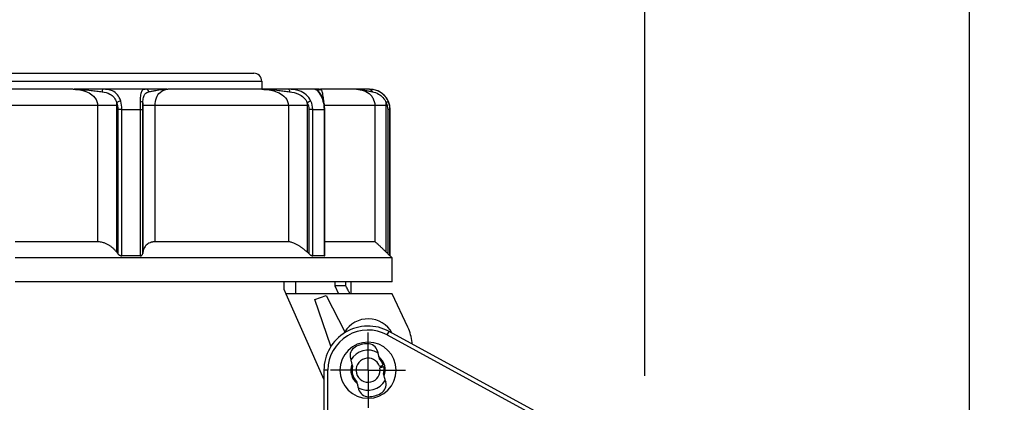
# Model space of a CAD drawing. Header units: inches. Extents: x 0 to 33, y 0 to 25.5.
# Tile 12 of 18: x 19.1 to 24, y 14.8 to 16.7. Entities that reach past the tile are written whole.
import ezdxf

# ---------------------------------------------------------------- set-up
doc = ezdxf.new("R2010")
doc.units = ezdxf.units.IN
doc.header["$LTSCALE"] = 3
doc.header["$MEASUREMENT"] = 0
doc.linetypes.add('SLD-Center', pattern=[0.75, 0.6, -0.05, 0.05, -0.05])
doc.linetypes.add('SLD-Solid', pattern=[0])
doc.layers.add('CENTER', color=40, linetype='SLD-Center')
doc.layers.add('DIMENSIONS', color=140, linetype='SLD-Solid', lineweight=25)
doc.styles.add('SLDTEXTSTYLE0', font='GOTHIC.TTF', dxfattribs={"width": 0.913})
doc.dimstyles.new('SLDDIMSTYLE2', dxfattribs={"dimtxt": 0.375, "dimasz": 0.45, "dimexe": 0, "dimexo": 0.0625, "dimgap": 0.09375, "dimtad": 0, "dimtih": 1, "dimtoh": 1, "dimrnd": 1e-09, "dimzin": 4, "dimdsep": 46, "dimtxsty": 'SLDTEXTSTYLE0', "dimsah": 1, "dimcen": 0.09, "dimadec": 0, "dimazin": 1, "dimtfac": 1, "dimtofl": 0, "dimtmove": 0, "dimatfit": 3, "dimfxl": 0, "dimfrac": 2, "dimtolj": 1, "dimtzin": 12, "dimarcsym": 0})
doc.dimstyles.new('SLDDIMSTYLE4', dxfattribs={"dimtxt": 0.375, "dimasz": 0.45, "dimexe": 0, "dimexo": 0.0625, "dimgap": 0.09375, "dimtad": 0, "dimtih": 1, "dimtoh": 1, "dimrnd": 1e-09, "dimzin": 12, "dimdsep": 46, "dimtxsty": 'SLDTEXTSTYLE0', "dimsah": 1, "dimcen": 0.09, "dimadec": 0, "dimazin": 3, "dimtfac": 1, "dimtofl": 0, "dimtmove": 0, "dimatfit": 3, "dimfxl": 0, "dimfrac": 2, "dimtolj": 1, "dimtzin": 12, "dimarcsym": 0})

# ---------------------------------------------------------------- blocks, each defined once
blk = doc.blocks.new('_D_9')
at = {"layer": 'DIMENSIONS'}
for p, q in [((17.2502, 15.2646), (17.2502, 9.2808)), ((20.0455, 11.7935), (20.0455, 9.2808)), ((15.3891, 9.6529), (15.2748, 9.6529)), ((15.2748, 9.6529), (15.2748, 9.0576)), ((16.3589, 9.6529), (16.4731, 9.6529)), ((16.4731, 9.6529), (16.4731, 9.0576)), ((17.2502, 9.6558), (16.802, 9.6558)), ((20.0455, 9.6558), (17.2502, 9.6558)), ((15.2748, 9.0576), (15.3891, 9.0576)), ((16.4731, 9.0576), (16.3589, 9.0576))]:
    blk.add_line(p, q, dxfattribs=at)
for points in [[(17.2502, 9.6558), (17.7002, 9.5658), (17.7002, 9.7458)], [(20.0455, 9.6558), (19.5955, 9.7458), (19.5955, 9.5658)]]:
    blk.add_solid(points, dxfattribs=at)
at = {"layer": 'DIMENSIONS', "char_height": 0.375, "attachment_point": 1, "style": 'SLDTEXTSTYLE0'}
for s, insert in [('2.80', (15.3891, 10.2081)), ('71.0', (15.3891, 9.5366))]:
    blk.add_mtext(s, dxfattribs=dict(at, insert=insert))
blk = doc.blocks.new('_D_10')
at = {"layer": 'DIMENSIONS'}
for p, q in [((22.1911, 14.9543), (22.1911, 17.7802)), ((23.7856, 13.5114), (23.7856, 17.7802)), ((22.1911, 17.4052), (23.7856, 17.4052)), ((23.7856, 17.4052), (24.7489, 17.4052)), ((25.1921, 17.4024), (25.0778, 17.4024)), ((25.0778, 17.4024), (25.0778, 16.8071)), ((26.1619, 17.4024), (26.2761, 17.4024)), ((26.2761, 17.4024), (26.2761, 16.8071)), ((25.0778, 16.8071), (25.1921, 16.8071)), ((26.2761, 16.8071), (26.1619, 16.8071))]:
    blk.add_line(p, q, dxfattribs=at)
for points in [[(22.1911, 17.4052), (22.6411, 17.3152), (22.6411, 17.4952)], [(23.7856, 17.4052), (23.3356, 17.4952), (23.3356, 17.3152)]]:
    blk.add_solid(points, dxfattribs=at)
at = {"layer": 'DIMENSIONS', "char_height": 0.375, "attachment_point": 1, "style": 'SLDTEXTSTYLE0'}
for s, insert in [('1.59', (25.1921, 17.9575)), ('40.5', (25.1921, 17.2861))]:
    blk.add_mtext(s, dxfattribs=dict(at, insert=insert))
blk = doc.blocks.new('SW_CENTERMARKSYMBOL_4')
at = {"layer": 'CENTER', "color": 0}
for p, q in [((0, 0.1), (0, 0.1846)), ((0, 0), (0, 0.1)), ((-0.1, 0), (-0.1846, 0)), ((0, 0), (-0.1, 0)), ((0, 0), (0, -0.1)), ((0, 0), (0.1, 0)), ((0.1, 0), (0.1846, 0)), ((0, -0.1), (0, -0.1846))]:
    blk.add_line(p, q, dxfattribs=at)

msp = doc.modelspace()

# ---------------------------------------------------------------- linework, layer by layer
for p, q in [((17.9293, 16.4382), (20.2719, 16.4382)), ((17.89, 16.3988), (20.3112, 16.3988)), ((20.3112, 16.3988), (20.3112, 16.3595)), ((19.3859, 16.3595), (18.8153, 16.3595)), ((19.7429, 16.3595), (19.5328, 16.3595)), ((20.3122, 16.3595), (19.8506, 16.3595)), ((20.5721, 16.3595), (20.4422, 16.3595)), ((20.6031, 16.3559), (20.5995, 16.3595)), ((20.7758, 16.3595), (20.5995, 16.3595)), ((19.5051, 16.2807), (18.6961, 16.2807)), ((19.5051, 16.2807), (19.5051, 15.6114)), ((19.5996, 15.5599), (19.5996, 16.2807)), ((19.6046, 16.261), (19.6046, 15.5534)), ((19.6246, 16.261), (19.7137, 16.261)), ((19.6246, 15.5425), (19.6246, 16.261)), ((19.7137, 16.261), (19.7137, 15.5425)), ((19.7267, 15.5534), (19.7267, 16.261)), ((19.7276, 16.2807), (19.7276, 15.5599)), ((19.7872, 15.6114), (19.7872, 16.2807)), ((20.4417, 16.2807), (19.7872, 16.2807)), ((20.4417, 16.2807), (20.4417, 15.6114)), ((20.535, 15.5599), (20.535, 16.2807)), ((20.5422, 16.261), (20.5422, 15.5534)), ((20.5616, 16.261), (20.6167, 16.261)), ((20.5616, 15.5425), (20.5616, 16.261)), ((20.866, 16.2807), (20.616, 16.2807)), ((20.6167, 16.261), (20.6167, 15.5425)), ((20.6202, 15.546), (20.6202, 16.261)), ((20.866, 16.2807), (20.866, 15.6114)), ((20.9225, 15.5599), (20.9225, 16.2807)), ((20.9292, 16.261), (20.9292, 15.5534)), ((20.9405, 15.5425), (20.9405, 16.261)), ((20.9405, 16.261), (20.9411, 16.261)), ((20.9411, 15.5425), (20.9411, 16.261)), ((19.5051, 15.6114), (19.1006, 15.6114)), ((20.4417, 15.6114), (19.7872, 15.6114)), ((20.866, 15.6114), (20.6202, 15.6114)), ((20.951, 15.5327), (19.1006, 15.5327)), ((19.7137, 15.5425), (19.6246, 15.5425)), ((20.6167, 15.5425), (20.5616, 15.5425)), ((20.9411, 15.5425), (20.9405, 15.5425)), ((20.951, 15.5327), (20.9411, 15.5425)), ((20.951, 15.4146), (20.951, 15.5327)), ((20.951, 15.4146), (19.1006, 15.4146)), ((20.4211, 15.3752), (20.4211, 15.4146)), ((20.4211, 15.3752), (20.4298, 15.3555)), ((20.4791, 15.3555), (20.4791, 15.4146)), ((20.6693, 15.4146), (20.6693, 15.3949)), ((20.6693, 15.3949), (20.6886, 15.3555)), ((20.7242, 15.3949), (20.6693, 15.3949)), ((20.7242, 15.3949), (20.7242, 15.4146)), ((20.7502, 15.3555), (20.7502, 15.4146)), ((20.951, 15.3555), (20.4298, 15.3555)), ((20.4298, 15.3555), (20.6163, 14.9356)), ((20.5717, 15.3288), (20.6276, 15.348)), ((20.6509, 15.0989), (20.5717, 15.3288)), ((20.6276, 15.348), (20.7186, 15.1694)), ((21.0284, 15.1926), (20.951, 15.3555)), ((20.927, 15.1544), (20.9364, 15.1717)), ((20.927, 15.1544), (21.7821, 14.6887)), ((21.7924, 14.7055), (20.9364, 15.1717)), ((21.0443, 15.1129), (21.0487, 15.117)), ((20.7461, 15.0393), (20.7481, 15.0316)), ((20.8392, 15.0401), (20.8389, 15.0403)), ((20.8792, 15.0749), (20.8812, 15.0672)), ((20.8986, 15.0249), (20.8986, 15.0349)), ((20.7493, 14.9949), (20.7543, 14.9863)), ((20.7855, 15.0164), (20.785, 15.0161)), ((20.6163, 14.9815), (20.6163, 14.2975)), ((20.636, 14.9815), (20.6163, 14.9815)), ((20.636, 14.2841), (20.636, 14.9815)), ((20.7672, 14.9381), (20.7672, 14.9281)), ((20.8802, 14.9466), (20.8808, 14.9469)), ((20.9165, 14.9681), (20.9115, 14.9767)), ((20.7845, 14.8958), (20.7866, 14.8881)), ((20.8268, 14.9228), (20.8269, 14.9228)), ((20.9176, 14.9314), (20.9197, 14.9237))]:
    msp.add_line(p, q)
for centre, radius, start, end in [((20.2719, 16.3988), 0.0394, 0, 90), ((20.8427, 16.261), 0.0984, 0, 90), ((20.8329, 15.0996), 0.1339, 28.8325, 148.6076), ((20.8329, 14.9815), 0.2165, 61.4242, 180), ((20.8329, 14.9815), 0.1969, 61.4242, 180), ((20.8329, 15.0996), 0.2165, 4.6076, 25.4268), ((20.8329, 14.9815), 0.1378, 90, 270), ((20.7936, 15.052), 0.0492, 119.117, 195), ((20.8329, 14.9815), 0.0984, 60.573, 149.427), ((20.8329, 14.9815), 0.1299, 90.883, 119.117), ((20.8316, 15.0622), 0.0492, 15, 90.883), ((20.8329, 14.9815), 0.1378, 270, 90), ((20.8329, 15.0996), 0.2165, 2.8215, 4.6076), ((20.8329, 14.9815), 0.0591, 18.8226, 11.1774), ((20.8329, 14.9815), 0.0846, 339.484, 50.516), ((20.8329, 14.9815), 0.0787, 17.866, 43.955), ((20.8329, 14.9815), 0.0846, 159.484, 230.516), ((20.8329, 14.9815), 0.0787, 166.045, 223.955), ((20.8329, 14.9815), 0.0787, 346.045, 12.134), ((20.8329, 14.9815), 0.0984, 240.573, 329.427), ((20.8341, 14.9008), 0.0492, 195, 270.883), ((20.8721, 14.911), 0.0492, 299.117, 15), ((20.8329, 14.9815), 0.1299, 270.883, 299.117)]:
    msp.add_arc(centre, radius, start, end)
for points, knots in [([(19.3859, 16.3595), (19.4077, 16.3595), (19.4416, 16.354), (19.4823, 16.3317), (19.5018, 16.3065), (19.5051, 16.2871), (19.5051, 16.2807)], [1.7365896, 1.7365896, 1.7365896, 1.7365896, 2.0101609, 2.1743038, 2.3931609, 2.5025894, 2.5025894, 2.5025894, 2.5025894]), ([(19.3859, 16.3595), (19.3861, 16.3595), (19.3863, 16.3595), (19.4156, 16.3595), (19.4548, 16.357), (19.5013, 16.351), (19.5189, 16.3486), (19.5274, 16.3474)], [-0.3768145, -0.3768145, -0.3768145, -0.3768145, -0.3754002, -0.3754002, -0.1501601, -0.07508, 0, 0, 0, 0]), ([(19.5328, 16.3595), (19.5194, 16.3595), (19.4925, 16.3595), (19.4449, 16.3595), (19.4111, 16.3595), (19.3912, 16.3595)], [0, 0, 0, 0, 0.290267, 0.580953, 1, 1, 1, 1]), ([(19.5328, 16.3595), (19.5318, 16.3595), (19.5295, 16.3575), (19.5279, 16.3515), (19.5274, 16.3474)], [0, 0, 0, 0, 0.428571, 1, 1, 1, 1]), ([(19.5274, 16.3474), (19.5414, 16.3455), (19.5636, 16.3403), (19.5876, 16.3208), (19.5963, 16.3033), (19.5992, 16.2937)], [-0.287367, -0.287367, -0.287367, -0.287367, -0.1642097, -0.0821049, 0, 0, 0, 0]), ([(19.6187, 16.3018), (19.615, 16.3138), (19.604, 16.3351), (19.5748, 16.3566), (19.5488, 16.3595), (19.5328, 16.3595)], [-0.287367, -0.287367, -0.287367, -0.287367, -0.2052621, -0.1231573, 0, 0, 0, 0]), ([(19.7429, 16.3595), (19.734, 16.3595), (19.7226, 16.3565), (19.7156, 16.335), (19.7144, 16.3138), (19.7141, 16.3018)], [0, 0, 0, 0, 0.123063, 0.205105, 0.287147, 0.287147, 0.287147, 0.287147]), ([(19.7277, 16.2937), (19.7282, 16.3033), (19.7301, 16.3207), (19.7381, 16.3403), (19.7492, 16.3455), (19.7574, 16.3474)], [0, 0, 0, 0, 0.082042, 0.164084, 0.287147, 0.287147, 0.287147, 0.287147]), ([(19.7574, 16.3474), (19.7564, 16.3505), (19.7526, 16.3568), (19.7464, 16.3595), (19.7429, 16.3595)], [0, 0, 0, 0, 0.428571, 1, 1, 1, 1]), ([(19.8471, 16.3595), (19.8266, 16.3595), (19.7892, 16.3595), (19.7573, 16.3595), (19.7429, 16.3595)], [0, 0, 0, 0, 0.545955, 1, 1, 1, 1]), ([(19.7574, 16.3474), (19.7625, 16.3486), (19.7733, 16.351), (19.8038, 16.357), (19.8305, 16.3595), (19.8503, 16.3595), (19.8505, 16.3595), (19.8506, 16.3595)], [-0.0016885, -0.0016885, -0.0016885, -0.0016885, 0.0733065, 0.1483014, 0.3732861, 0.3732861, 0.3749746, 0.3749746, 0.3749746, 0.3749746]), ([(19.7872, 16.2807), (19.7872, 16.2935), (19.792, 16.3191), (19.8138, 16.3512), (19.8364, 16.3595), (19.8506, 16.3595)], [-3.8643299, -3.8643299, -3.8643299, -3.8643299, -3.6454675, -3.4266052, -3.0983116, -3.0983116, -3.0983116, -3.0983116]), ([(20.3122, 16.3595), (20.3357, 16.3595), (20.3723, 16.354), (20.4167, 16.3317), (20.438, 16.3065), (20.4417, 16.2871), (20.4417, 16.2807)], [3.0982905, 3.0982905, 3.0982905, 3.0982905, 3.371864, 3.536008, 3.7548668, 3.8642962, 3.8642962, 3.8642962, 3.8642962]), ([(20.3122, 16.3595), (20.3124, 16.3595), (20.3127, 16.3595), (20.3403, 16.3595), (20.377, 16.357), (20.4218, 16.351), (20.4393, 16.3486), (20.4481, 16.3474)], [-0.3766637, -0.3766637, -0.3766637, -0.3766637, -0.3749763, -0.3749763, -0.1499905, -0.0749953, 0, 0, 0, 0]), ([(20.4422, 16.3595), (20.4294, 16.3595), (20.4036, 16.3595), (20.3624, 16.3595), (20.3339, 16.3595), (20.3171, 16.3595)], [0, 0, 0, 0, 0.290794, 0.582528, 1, 1, 1, 1]), ([(20.4422, 16.3595), (20.4433, 16.3595), (20.4458, 16.3575), (20.4475, 16.3515), (20.4481, 16.3474)], [0, 0, 0, 0, 0.428571, 1, 1, 1, 1]), ([(20.5524, 16.3018), (20.5467, 16.3138), (20.5301, 16.3351), (20.49, 16.3566), (20.4592, 16.3595), (20.4422, 16.3595)], [-0.2873707, -0.2873707, -0.2873707, -0.2873707, -0.2052648, -0.1231589, 0, 0, 0, 0]), ([(20.4481, 16.3474), (20.4624, 16.3455), (20.4872, 16.3403), (20.518, 16.3208), (20.5303, 16.3033), (20.5345, 16.2937)], [-0.2873707, -0.2873707, -0.2873707, -0.2873707, -0.1642118, -0.0821059, 0, 0, 0, 0]), ([(20.5721, 16.3595), (20.5742, 16.3595), (20.588, 16.3537), (20.6065, 16.3198), (20.6114, 16.3018)], [0, 0, 0, 0, 0.164084, 0.287147, 0.287147, 0.287147, 0.287147]), ([(20.5902, 16.3474), (20.5889, 16.3505), (20.5841, 16.3568), (20.5765, 16.3595), (20.5721, 16.3595)], [0, 0, 0, 0, 0.428571, 1, 1, 1, 1]), ([(20.5908, 16.3595), (20.5868, 16.3595), (20.5773, 16.3595), (20.574, 16.3595), (20.5721, 16.3595)], [0, 0, 0, 0, 0.413671, 1, 1, 1, 1]), ([(20.6157, 16.2984), (20.6142, 16.3036), (20.6113, 16.3139), (20.6044, 16.3295), (20.5968, 16.342), (20.5912, 16.3487), (20.5885, 16.3513), (20.5883, 16.3514), (20.5882, 16.3514)], [0, 0, 0, 0, 0.172877, 0.336913, 0.60891, 0.8034, 0.937092, 1, 1, 1, 1]), ([(20.6023, 16.3582), (20.5961, 16.3593), (20.5881, 16.3609), (20.5886, 16.358), (20.5888, 16.3573)], [0, 0, 0, 0, 0.761703, 1, 1, 1, 1]), ([(20.5926, 16.3554), (20.5927, 16.3556), (20.5933, 16.358), (20.5956, 16.3583), (20.5977, 16.3585)], [0, 0, 0, 0, 0.079804, 1, 1, 1, 1]), ([(20.6155, 16.2992), (20.6152, 16.3036), (20.6146, 16.3139), (20.6128, 16.3274), (20.6097, 16.3428), (20.6064, 16.3537), (20.604, 16.3553), (20.6031, 16.3559)], [0, 0, 0, 0, 0.121481, 0.28359, 0.466513, 0.810571, 1, 1, 1, 1]), ([(20.7758, 16.3595), (20.8016, 16.3595), (20.8334, 16.3481), (20.8607, 16.3126), (20.866, 16.2935), (20.866, 16.2807)], [0, 0, 0, 0, 0.4376388, 0.5470486, 0.765868, 0.765868, 0.765868, 0.765868]), ([(20.7758, 16.3595), (20.7759, 16.3595), (20.776, 16.3595), (20.7914, 16.3595), (20.8116, 16.357), (20.8376, 16.351), (20.8484, 16.3486), (20.854, 16.3474)], [-0.3766995, -0.3766995, -0.3766995, -0.3766995, -0.3750662, -0.3750662, -0.1500265, -0.0750132, 0, 0, 0, 0]), ([(20.8392, 16.3595), (20.8318, 16.3595), (20.817, 16.3595), (20.7979, 16.3595), (20.7856, 16.3595), (20.7784, 16.3595)], [0, 0, 0, 0, 0.293443, 0.587706, 1, 1, 1, 1]), ([(20.8392, 16.3595), (20.8419, 16.3595), (20.8482, 16.3575), (20.8526, 16.3515), (20.854, 16.3474)], [0, 0, 0, 0, 0.428571, 1, 1, 1, 1]), ([(20.9316, 16.3018), (20.9261, 16.3138), (20.9102, 16.3351), (20.8744, 16.3566), (20.8507, 16.3595), (20.8392, 16.3595)], [-0.2873702, -0.2873702, -0.2873702, -0.2873702, -0.2052644, -0.1231586, 0, 0, 0, 0]), ([(20.854, 16.3474), (20.8633, 16.3455), (20.8812, 16.3403), (20.907, 16.3208), (20.9182, 16.3033), (20.922, 16.2937)], [-0.2873702, -0.2873702, -0.2873702, -0.2873702, -0.1642115, -0.0821058, 0, 0, 0, 0]), ([(19.6187, 16.3018), (19.6157, 16.3012), (19.6083, 16.299), (19.6018, 16.2956), (19.5992, 16.2937)], [0, 0, 0, 0, 0.428571, 1, 1, 1, 1]), ([(19.7141, 16.3018), (19.7182, 16.301), (19.7246, 16.2986), (19.7273, 16.2951), (19.7277, 16.2937)], [0, 0, 0, 0, 0.571429, 1, 1, 1, 1]), ([(20.5524, 16.3018), (20.5507, 16.3012), (20.5453, 16.299), (20.5382, 16.2956), (20.5345, 16.2937)], [0, 0, 0, 0, 0.428571, 1, 1, 1, 1]), ([(20.6114, 16.3018), (20.6141, 16.301), (20.6162, 16.2992), (20.6158, 16.2968), (20.6156, 16.2962)], [0, 0, 0, 0, 0.5714286, 0.75, 0.75, 0.75, 0.75]), ([(20.6201, 16.261), (20.6199, 16.2675), (20.6195, 16.2805), (20.617, 16.2925), (20.6157, 16.2985)], [0, 0, 0, 0, 0.49983, 1, 1, 1, 1]), ([(20.9316, 16.3018), (20.9318, 16.3012), (20.9305, 16.299), (20.9255, 16.2956), (20.922, 16.2937)], [0, 0, 0, 0, 0.428571, 1, 1, 1, 1]), ([(19.5996, 16.2807), (19.5878, 16.2807), (19.5727, 16.2807), (19.5397, 16.2807), (19.5219, 16.2807), (19.5051, 16.2807)], [0, 0, 0, 0, 0.5, 0.5, 1, 1, 1, 1]), ([(19.6246, 16.261), (19.6211, 16.261), (19.6173, 16.261), (19.6103, 16.261), (19.6071, 16.261), (19.6046, 16.261)], [0, 0, 0, 0, 0.5, 0.5, 1, 1, 1, 1]), ([(19.7137, 16.261), (19.7167, 16.261), (19.7229, 16.261), (19.7262, 16.261), (19.7267, 16.261)], [0, 0, 0, 0, 0.428571, 1, 1, 1, 1]), ([(19.7872, 16.2807), (19.7713, 16.2807), (19.7572, 16.2807), (19.7364, 16.2807), (19.7297, 16.2807), (19.7276, 16.2807)], [0, 0, 0, 0, 0.5, 0.5, 1, 1, 1, 1]), ([(20.535, 16.2807), (20.5181, 16.2807), (20.5003, 16.2807), (20.4677, 16.2807), (20.453, 16.2807), (20.4417, 16.2807)], [0, 0, 0, 0, 0.5, 0.5, 1, 1, 1, 1]), ([(20.5616, 16.261), (20.5594, 16.261), (20.5564, 16.261), (20.5496, 16.261), (20.5458, 16.261), (20.5422, 16.261)], [0, 0, 0, 0, 0.5, 0.5, 1, 1, 1, 1]), ([(20.6167, 16.261), (20.6176, 16.261), (20.6193, 16.261), (20.6203, 16.261), (20.6201, 16.261), (20.6201, 16.261)], [0, 0, 0, 0, 0.479111, 0.958221, 1, 1, 1, 1]), ([(20.9225, 16.2807), (20.9069, 16.2807), (20.8932, 16.2807), (20.8735, 16.2807), (20.8675, 16.2807), (20.866, 16.2807)], [0, 0, 0, 0, 0.5, 0.5, 1, 1, 1, 1]), ([(20.9405, 16.261), (20.9405, 16.261), (20.9393, 16.261), (20.9353, 16.261), (20.9325, 16.261), (20.9292, 16.261)], [0, 0, 0, 0, 0.5, 0.5, 1, 1, 1, 1]), ([(19.5996, 15.5599), (19.5982, 15.5617), (19.5955, 15.5652), (19.591, 15.5702), (19.5864, 15.575), (19.5816, 15.5795), (19.5766, 15.5838), (19.5714, 15.5878), (19.566, 15.5916), (19.5582, 15.5965), (19.5476, 15.6021), (19.5352, 15.6068), (19.5241, 15.6096), (19.5145, 15.6111), (19.5083, 15.6113), (19.5051, 15.6114)], [0, 0, 0, 0, 0.067804, 0.133717, 0.197907, 0.260554, 0.321855, 0.382014, 0.441253, 0.499799, 0.63036, 0.753113, 0.837457, 0.919192, 1, 1, 1, 1]), ([(19.7872, 15.6114), (19.7857, 15.6114), (19.7828, 15.6114), (19.7785, 15.611), (19.7744, 15.6104), (19.7703, 15.6095), (19.7664, 15.6084), (19.7602, 15.6062), (19.7523, 15.6021), (19.7442, 15.5955), (19.7378, 15.5878), (19.7329, 15.5795), (19.7294, 15.5701), (19.7282, 15.5634), (19.7276, 15.5599)], [0, 0, 0, 0, 0.040415, 0.080849, 0.121518, 0.162637, 0.204412, 0.247042, 0.36977, 0.500367, 0.618089, 0.739499, 0.866302, 1, 1, 1, 1]), ([(20.535, 15.5599), (20.533, 15.5617), (20.5291, 15.5652), (20.5232, 15.5702), (20.5173, 15.575), (20.5115, 15.5795), (20.5056, 15.5838), (20.4998, 15.5878), (20.494, 15.5916), (20.4859, 15.5965), (20.4756, 15.6021), (20.4645, 15.6068), (20.4555, 15.6096), (20.4482, 15.6111), (20.4439, 15.6113), (20.4417, 15.6114)], [0, 0, 0, 0, 0.067804, 0.133717, 0.197907, 0.260554, 0.321855, 0.382014, 0.441253, 0.499799, 0.63036, 0.753113, 0.837457, 0.919192, 1, 1, 1, 1]), ([(20.9225, 15.5599), (20.9207, 15.5617), (20.9172, 15.5652), (20.912, 15.5702), (20.9071, 15.575), (20.9024, 15.5795), (20.898, 15.5838), (20.8937, 15.5878), (20.8897, 15.5916), (20.8844, 15.5965), (20.8783, 15.6021), (20.8729, 15.6068), (20.8694, 15.6096), (20.8671, 15.6111), (20.8664, 15.6113), (20.866, 15.6114)], [0, 0, 0, 0, 0.067804, 0.133717, 0.197907, 0.260554, 0.321855, 0.382014, 0.441253, 0.499799, 0.63036, 0.753113, 0.837457, 0.919192, 1, 1, 1, 1]), ([(19.6046, 15.5534), (19.6052, 15.5526), (19.6065, 15.5511), (19.6086, 15.5491), (19.6107, 15.5474), (19.6125, 15.5462), (19.6147, 15.545), (19.6173, 15.5438), (19.6211, 15.5427), (19.6234, 15.5426), (19.6246, 15.5425)], [0, 0, 0, 0, 0.141743, 0.272475, 0.392508, 0.502247, 0.542575, 0.704685, 0.85583, 1, 1, 1, 1]), ([(19.7137, 15.5425), (19.7144, 15.5426), (19.7157, 15.5426), (19.7176, 15.543), (19.7194, 15.5436), (19.7211, 15.5444), (19.7233, 15.546), (19.7257, 15.5488), (19.7263, 15.5518), (19.7267, 15.5534)], [0, 0, 0, 0, 0.086108, 0.174093, 0.264904, 0.359403, 0.458357, 0.704711, 1, 1, 1, 1]), ([(20.5422, 15.5534), (20.5431, 15.5526), (20.5448, 15.5511), (20.5474, 15.5491), (20.5498, 15.5474), (20.5517, 15.5462), (20.5538, 15.545), (20.5562, 15.5438), (20.5592, 15.5427), (20.5608, 15.5426), (20.5616, 15.5425)], [0, 0, 0, 0, 0.141743, 0.272475, 0.392508, 0.502247, 0.542575, 0.704685, 0.85583, 1, 1, 1, 1]), ([(20.6167, 15.5425), (20.6172, 15.5426), (20.6183, 15.5427), (20.6197, 15.5436), (20.6203, 15.5447), (20.6201, 15.5459), (20.6201, 15.546)], [0, 0, 0, 0, 0.233996, 0.476169, 0.979077, 1, 1, 1, 1]), ([(20.9292, 15.5534), (20.93, 15.5526), (20.9315, 15.5511), (20.9336, 15.5491), (20.9353, 15.5474), (20.9365, 15.5462), (20.9378, 15.545), (20.9391, 15.5438), (20.9403, 15.5427), (20.9405, 15.5426), (20.9405, 15.5425)], [0, 0, 0, 0, 0.141743, 0.272475, 0.392508, 0.502247, 0.542575, 0.704685, 0.85583, 1, 1, 1, 1]), ([(20.7445, 15.3555), (20.744, 15.3565), (20.7429, 15.3586), (20.7411, 15.3621), (20.7392, 15.3658), (20.7371, 15.3698), (20.734, 15.3759), (20.7297, 15.3842), (20.7261, 15.3913), (20.7242, 15.3949)], [0, 0, 0, 0, 0.089079, 0.182709, 0.281322, 0.385291, 0.494933, 0.739314, 1, 1, 1, 1]), ([(20.7481, 15.0316), (20.7486, 15.0298), (20.7496, 15.0262), (20.751, 15.0209), (20.7524, 15.0156), (20.7538, 15.0105), (20.7551, 15.0055), (20.756, 15.0021), (20.7565, 15.0005)], [0, 0, 0, 0, 0.171297, 0.340652, 0.508088, 0.673685, 0.837588, 1, 1, 1, 1]), ([(20.8896, 15.0362), (20.8889, 15.0386), (20.8875, 15.0436), (20.8855, 15.0513), (20.8834, 15.0592), (20.882, 15.0645), (20.8812, 15.0672)], [0, 0, 0, 0, 0.244185, 0.491945, 0.74381, 1, 1, 1, 1]), ([(20.8888, 15.0006), (20.8888, 15.0006), (20.8889, 15.0006), (20.8895, 15.0007), (20.8908, 15.001), (20.893, 15.0016), (20.8965, 15.0026), (20.9014, 15.0039), (20.9056, 15.0051), (20.9078, 15.0057)], [0, 0, 0, 0, 0.08523, 0.189679, 0.313342, 0.456212, 0.618282, 0.799546, 1, 1, 1, 1]), ([(20.9099, 14.9981), (20.9088, 14.9978), (20.9066, 14.9972), (20.9038, 14.9964), (20.9013, 14.9958), (20.8991, 14.9952), (20.8972, 14.9947), (20.8956, 14.9943), (20.8944, 14.994), (20.8933, 14.9937), (20.8925, 14.9935), (20.8919, 14.9933), (20.8914, 14.9931), (20.8911, 14.9931), (20.8909, 14.993), (20.8908, 14.993), (20.8908, 14.993), (20.8908, 14.993)], [0, 0, 0, 0, 0.095993, 0.187792, 0.2754, 0.358816, 0.438043, 0.513081, 0.58393, 0.650593, 0.713067, 0.771355, 0.825456, 0.875371, 0.9211, 0.962642, 1, 1, 1, 1]), ([(20.9176, 14.9314), (20.9171, 14.9332), (20.9162, 14.9368), (20.9147, 14.9422), (20.9133, 14.9474), (20.912, 14.9525), (20.9106, 14.9576), (20.9097, 14.9609), (20.9093, 14.9625)], [0, 0, 0, 0, 0.171297, 0.340652, 0.508088, 0.673685, 0.837588, 1, 1, 1, 1]), ([(20.7762, 14.9269), (20.7769, 14.9244), (20.7782, 14.9194), (20.7803, 14.9117), (20.7824, 14.9038), (20.7838, 14.8985), (20.7845, 14.8958)], [0, 0, 0, 0, 0.2441849, 0.4919447, 0.7438099, 1, 1, 1, 1])]:
    msp.add_open_spline(points, degree=3, knots=knots)
for points in [[(19.5992, 16.2937), (19.6027, 16.2836), (19.6046, 16.2723), (19.6046, 16.261)], [(19.5996, 16.2807), (19.5996, 16.285), (19.5995, 16.2893), (19.5992, 16.2937)], [(19.6246, 16.261), (19.6246, 16.2751), (19.6225, 16.2893), (19.6187, 16.3018)], [(19.7141, 16.3018), (19.7139, 16.2893), (19.7137, 16.2751), (19.7137, 16.261)], [(19.7267, 16.261), (19.7267, 16.2723), (19.727, 16.2836), (19.7277, 16.2937)], [(19.7277, 16.2936), (19.7276, 16.2893), (19.7276, 16.285), (19.7276, 16.2807)], [(20.535, 16.2807), (20.535, 16.285), (20.5348, 16.2893), (20.5345, 16.2937)], [(20.5345, 16.2937), (20.5395, 16.2836), (20.5422, 16.2723), (20.5422, 16.261)], [(20.5616, 16.261), (20.5616, 16.2751), (20.5584, 16.2893), (20.5524, 16.3018)], [(20.6114, 16.3018), (20.6148, 16.2893), (20.6167, 16.2751), (20.6167, 16.261)], [(20.922, 16.2937), (20.9267, 16.2836), (20.9292, 16.2723), (20.9292, 16.261)], [(20.9225, 16.2807), (20.9225, 16.285), (20.9223, 16.2893), (20.922, 16.2936)], [(20.9405, 16.261), (20.9405, 16.2751), (20.9374, 16.2893), (20.9316, 16.3018)], [(19.6046, 15.5534), (19.6029, 15.5555), (19.6013, 15.5577), (19.5996, 15.5599)], [(19.7276, 15.5599), (19.7273, 15.5577), (19.727, 15.5555), (19.7267, 15.5534)], [(20.5422, 15.5534), (20.5398, 15.5555), (20.5374, 15.5577), (20.535, 15.5599)], [(20.9292, 15.5534), (20.927, 15.5555), (20.9247, 15.5577), (20.9225, 15.5599)]]:
    msp.add_open_spline(points, degree=3)

# ---------------------------------------------------------------- block references
at = {"layer": 'CENTER'}
msp.add_blockref('SW_CENTERMARKSYMBOL_4', (20.8329, 14.9815), dxfattribs=at)

# ---------------------------------------------------------------- dimensions: what is measured, and where the dimension line sits
at = {"layer": 'DIMENSIONS'}
for base, p1, p2, dimstyle, picture, middle in [((23.7856, 17.4052), (22.1911, 14.8043), (23.7856, 13.3614), 'SLDDIMSTYLE4', '_D_10', (25.677, 17.4052)), ((17.2502, 9.6558), (20.0455, 11.9435), (17.2502, 15.4146), 'SLDDIMSTYLE2', '_D_9', (15.874, 9.6558))]:
    dim = msp.add_linear_dim(base=base, p1=p1, p2=p2, dimstyle=dimstyle, dxfattribs=at)
    dim.commit()
    dim.dimension.update_dxf_attribs({"geometry": picture, "text_midpoint": middle, "dimtype": 160})

doc.saveas('drawing.dxf')
